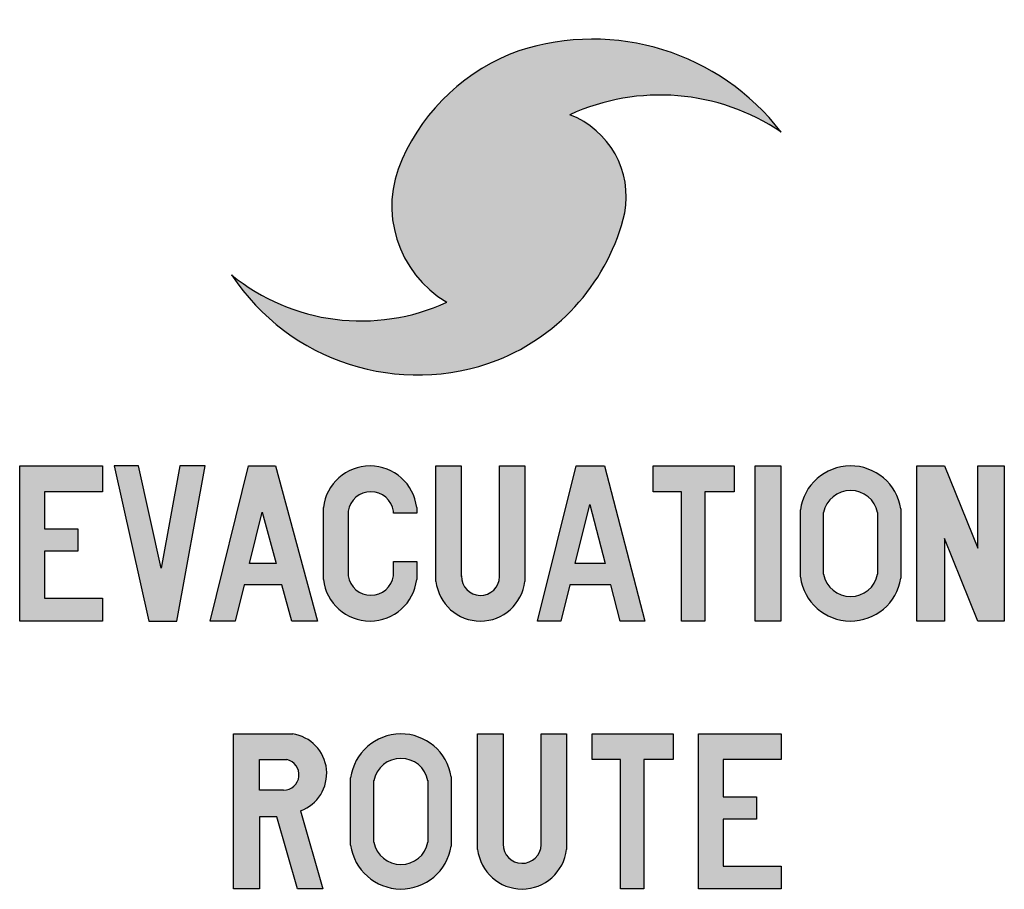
# Model space of a CAD drawing. Header units: inches. Extents: x -0.5 to 0.5, y -0.43 to 0.45.
import ezdxf

# ---------------------------------------------------------------- set-up
doc = ezdxf.new("R2010")
doc.units = ezdxf.units.IN
doc.header["$MEASUREMENT"] = 0

msp = doc.modelspace()

# ---------------------------------------------------------------- hatches: boundary and pattern name
for points in [[(0.0068, 0.4197), (0.019, 0.4233), (0.0313, 0.4262), (0.0437, 0.4285), (0.056, 0.4302), (0.0683, 0.4312), (0.0808, 0.4315), (0.093, 0.4312), (0.1053, 0.4303), (0.1175, 0.4288), (0.1295, 0.4267), (0.1413, 0.424), (0.1532, 0.4207), (0.1647, 0.4168), (0.1762, 0.4123), (0.1872, 0.4073), (0.1982, 0.4017), (0.2087, 0.3955), (0.219, 0.3887), (0.229, 0.3815), (0.2387, 0.3737), (0.2478, 0.3653), (0.2568, 0.3565), (0.2653, 0.347), (0.2733, 0.3372), (0.2653, 0.3423), (0.257, 0.3472), (0.2487, 0.3515), (0.2402, 0.3557), (0.2315, 0.3592), (0.2227, 0.3625), (0.2138, 0.3653), (0.2048, 0.3678), (0.1958, 0.37), (0.1867, 0.3717), (0.1775, 0.373), (0.1683, 0.374), (0.159, 0.3747), (0.1498, 0.3748), (0.1405, 0.3745), (0.1312, 0.374), (0.122, 0.373), (0.1127, 0.3715), (0.1035, 0.3697), (0.0943, 0.3675), (0.0853, 0.365), (0.0763, 0.362), (0.0675, 0.3585), (0.0587, 0.3548), (0.0683, 0.3503), (0.0773, 0.345), (0.0855, 0.3387), (0.0928, 0.3313), (0.0992, 0.3235), (0.1047, 0.315), (0.109, 0.3058), (0.1125, 0.2962), (0.1148, 0.2863), (0.116, 0.276), (0.1158, 0.2655), (0.1147, 0.255), (0.1125, 0.2465), (0.1098, 0.2383), (0.107, 0.2302), (0.1038, 0.2222), (0.1003, 0.2142), (0.0967, 0.2065), (0.0925, 0.199), (0.0882, 0.1917), (0.0835, 0.1847), (0.0787, 0.1777), (0.0735, 0.1708), (0.068, 0.1643), (0.0623, 0.158), (0.0565, 0.152), (0.0502, 0.1462), (0.0438, 0.1405), (0.0372, 0.1352), (0.0303, 0.1302), (0.0233, 0.1253), (0.016, 0.1208), (0.0085, 0.1165), (0.0008, 0.1125), (-0.007, 0.1088), (-0.015, 0.1055), (-0.0275, 0.1012), (-0.04, 0.0975), (-0.0527, 0.0947), (-0.0653, 0.0925), (-0.0782, 0.0912), (-0.0908, 0.0905), (-0.1035, 0.0907), (-0.1162, 0.0915), (-0.1287, 0.0928), (-0.141, 0.095), (-0.1532, 0.0978), (-0.1652, 0.1013), (-0.177, 0.1055), (-0.1887, 0.1103), (-0.2, 0.1158), (-0.211, 0.1218), (-0.2217, 0.1287), (-0.232, 0.136), (-0.242, 0.1438), (-0.2515, 0.1523), (-0.2607, 0.1615), (-0.2692, 0.1712), (-0.2773, 0.1813), (-0.285, 0.1922), (-0.2772, 0.1862), (-0.269, 0.1805), (-0.2608, 0.1752), (-0.2523, 0.1703), (-0.2437, 0.166), (-0.2348, 0.162), (-0.226, 0.1585), (-0.2168, 0.1553), (-0.2077, 0.1527), (-0.1983, 0.1503), (-0.189, 0.1485), (-0.1795, 0.147), (-0.17, 0.146), (-0.1605, 0.1455), (-0.151, 0.1453), (-0.1413, 0.1457), (-0.1318, 0.1465), (-0.1222, 0.1477), (-0.1127, 0.1493), (-0.1032, 0.1515), (-0.0938, 0.154), (-0.0845, 0.157), (-0.0753, 0.1605), (-0.0662, 0.1643), (-0.0723, 0.1683), (-0.0782, 0.1725), (-0.0837, 0.177), (-0.0887, 0.1818), (-0.0935, 0.1868), (-0.098, 0.1922), (-0.102, 0.1977), (-0.1057, 0.2035), (-0.109, 0.2093), (-0.112, 0.2155), (-0.1147, 0.2218), (-0.1168, 0.2282), (-0.1187, 0.2348), (-0.1202, 0.2415), (-0.1212, 0.2482), (-0.1218, 0.255), (-0.1222, 0.2618), (-0.1218, 0.2687), (-0.1213, 0.2757), (-0.1202, 0.2825), (-0.1188, 0.2893), (-0.1168, 0.2962), (-0.1145, 0.3028), (-0.1117, 0.3095), (-0.1055, 0.3222), (-0.0987, 0.3342), (-0.0908, 0.3457), (-0.0825, 0.3567), (-0.0733, 0.367), (-0.0637, 0.3767), (-0.0532, 0.3857), (-0.0422, 0.394), (-0.0307, 0.4017), (-0.0187, 0.4085), (-0.0062, 0.4145), (0.0068, 0.4197)], [(-0.416, -0.1593), (-0.5, -0.1593), (-0.5, -0.0018), (-0.416, -0.0018), (-0.416, -0.028), (-0.475, -0.028), (-0.475, -0.0657), (-0.441, -0.0657), (-0.441, -0.0883), (-0.475, -0.0883), (-0.475, -0.1362), (-0.416, -0.1362), (-0.416, -0.1593)], [(-0.3403, -0.1593), (-0.369, -0.1593), (-0.404, -0.0018), (-0.3793, -0.0018), (-0.3562, -0.1057), (-0.3373, -0.0018), (-0.3117, -0.0018), (-0.3403, -0.1593)], [(-0.0968, -0.0497), (-0.1203, -0.0497), (-0.1203, -0.048), (-0.121, -0.0452), (-0.1218, -0.0425), (-0.1245, -0.0377), (-0.1282, -0.0337), (-0.1327, -0.0307), (-0.1377, -0.0287), (-0.1405, -0.0282), (-0.1433, -0.028), (-0.1462, -0.0282), (-0.149, -0.0287), (-0.154, -0.0307), (-0.1585, -0.0337), (-0.1622, -0.0377), (-0.1648, -0.0425), (-0.1657, -0.0452), (-0.1663, -0.048), (-0.1663, -0.1133), (-0.1657, -0.116), (-0.1648, -0.1187), (-0.1622, -0.1235), (-0.1585, -0.1275), (-0.154, -0.1307), (-0.149, -0.1325), (-0.1462, -0.133), (-0.1433, -0.1332), (-0.1405, -0.133), (-0.1377, -0.1325), (-0.1327, -0.1307), (-0.1282, -0.1275), (-0.1245, -0.1235), (-0.1218, -0.1187), (-0.121, -0.116), (-0.1203, -0.1133), (-0.1203, -0.099), (-0.0968, -0.099), (-0.0968, -0.1172), (-0.0978, -0.123), (-0.0997, -0.1287), (-0.102, -0.1338), (-0.105, -0.1388), (-0.1085, -0.1433), (-0.1125, -0.1473), (-0.1168, -0.1508), (-0.1217, -0.1538), (-0.127, -0.1562), (-0.1325, -0.158), (-0.1382, -0.159), (-0.1442, -0.1593), (-0.1502, -0.159), (-0.156, -0.158), (-0.1615, -0.1562), (-0.1667, -0.1538), (-0.1715, -0.1508), (-0.176, -0.1473), (-0.18, -0.1433), (-0.1835, -0.1388), (-0.1865, -0.1338), (-0.1888, -0.1287), (-0.1905, -0.123), (-0.1917, -0.1172), (-0.1917, -0.0442), (-0.1905, -0.0382), (-0.1888, -0.0327), (-0.1865, -0.0273), (-0.1835, -0.0225), (-0.18, -0.018), (-0.176, -0.014), (-0.1715, -0.0103), (-0.1667, -0.0075), (-0.1615, -0.005), (-0.156, -0.0033), (-0.1502, -0.0022), (-0.1442, -0.0018), (-0.1382, -0.0022), (-0.1325, -0.0033), (-0.127, -0.005), (-0.1217, -0.0075), (-0.1168, -0.0103), (-0.1125, -0.014), (-0.1085, -0.018), (-0.105, -0.0225), (-0.102, -0.0273), (-0.0997, -0.0327), (-0.0978, -0.0382), (-0.0968, -0.0442), (-0.0968, -0.0497)], [(0.013, -0.1192), (0.012, -0.1248), (0.0103, -0.1302), (0.0082, -0.1352), (0.0053, -0.1398), (0.002, -0.144), (-0.0018, -0.1478), (-0.0062, -0.1512), (-0.0107, -0.154), (-0.0157, -0.1563), (-0.0208, -0.158), (-0.0263, -0.159), (-0.032, -0.1593), (-0.0378, -0.159), (-0.0433, -0.158), (-0.0485, -0.1563), (-0.0535, -0.154), (-0.058, -0.1512), (-0.0623, -0.1478), (-0.0662, -0.144), (-0.0695, -0.1398), (-0.0723, -0.1352), (-0.0745, -0.1302), (-0.0762, -0.1248), (-0.0772, -0.1192), (-0.0772, -0.0018), (-0.0515, -0.0018), (-0.0515, -0.1137), (-0.0513, -0.1162), (-0.0508, -0.1188), (-0.049, -0.1235), (-0.046, -0.1273), (-0.0422, -0.1305), (-0.0375, -0.1325), (-0.035, -0.133), (-0.0325, -0.1333), (-0.0298, -0.1332), (-0.0273, -0.1327), (-0.0227, -0.1308), (-0.0187, -0.1278), (-0.0155, -0.124), (-0.0135, -0.1195), (-0.013, -0.117), (-0.0127, -0.1143), (-0.0127, -0.0018), (0.013, -0.0018), (0.013, -0.1192)], [(0.1958, -0.1593), (0.172, -0.1593), (0.172, -0.028), (0.1433, -0.028), (0.1433, -0.0018), (0.2255, -0.0018), (0.2255, -0.028), (0.1958, -0.028), (0.1958, -0.1593)], [(0.273, -0.1593), (0.2468, -0.1593), (0.2468, -0.0018), (0.273, -0.0018), (0.273, -0.1593)], [(0.4112, -0.1593), (0.4112, -0.0018), (0.439, -0.0018), (0.473, -0.0853), (0.473, -0.0018), (0.5, -0.0018), (0.5, -0.1593), (0.473, -0.1593), (0.439, -0.0757), (0.439, -0.1593), (0.4112, -0.1593)], [(0.0553, -0.3913), (0.0543, -0.3968), (0.0527, -0.4022), (0.0505, -0.4073), (0.0477, -0.4118), (0.0443, -0.4162), (0.0405, -0.42), (0.0362, -0.4233), (0.0317, -0.4262), (0.0267, -0.4285), (0.0213, -0.4302), (0.016, -0.4312), (0.0102, -0.4315), (0.0045, -0.4312), (-0.001, -0.4302), (-0.0062, -0.4285), (-0.0112, -0.4262), (-0.0157, -0.4233), (-0.02, -0.42), (-0.0238, -0.4162), (-0.0272, -0.4118), (-0.03, -0.4073), (-0.0322, -0.4022), (-0.0338, -0.3968), (-0.035, -0.3913), (-0.035, -0.274), (-0.0092, -0.274), (-0.0092, -0.3863), (-0.009, -0.3883), (-0.0085, -0.391), (-0.0067, -0.3955), (-0.0037, -0.3995), (0.0002, -0.4027), (0.0048, -0.4047), (0.0073, -0.4052), (0.0098, -0.4055), (0.0125, -0.4053), (0.015, -0.4048), (0.0197, -0.403), (0.0237, -0.4), (0.0268, -0.3962), (0.0288, -0.3915), (0.0293, -0.389), (0.0295, -0.3865), (0.0297, -0.274), (0.0553, -0.274), (0.0553, -0.3913)], [(0.11, -0.4315), (0.11, -0.3002), (0.0815, -0.3002), (0.0815, -0.274), (0.1637, -0.274), (0.1637, -0.3002), (0.1338, -0.3002), (0.1338, -0.4315), (0.11, -0.4315)], [(0.2735, -0.4315), (0.1893, -0.4315), (0.1893, -0.274), (0.2735, -0.274), (0.2735, -0.3002), (0.2145, -0.3002), (0.2145, -0.3378), (0.2485, -0.3378), (0.2485, -0.3605), (0.2145, -0.3605), (0.2145, -0.4083), (0.2735, -0.4083), (0.2735, -0.4315)]]:
    msp.add_hatch(color=7).paths.add_polyline_path(points)
h = msp.add_hatch(color=7)
h.paths.add_polyline_path([(-0.3067, -0.1593), (-0.2677, -0.0018), (-0.2402, -0.0018), (-0.1975, -0.1593), (-0.2237, -0.1593), (-0.2335, -0.1225), (-0.2718, -0.1225), (-0.281, -0.1593), (-0.3067, -0.1593)])
h.paths.add_polyline_path([(-0.2665, -0.101), (-0.2393, -0.101), (-0.2537, -0.0487), (-0.2665, -0.101)], flags=0)
h = msp.add_hatch(color=7)
h.paths.add_polyline_path([(0.0495, -0.1593), (0.026, -0.1593), (0.0653, -0.0018), (0.094, -0.0018), (0.1348, -0.1593), (0.1098, -0.1593), (0.1003, -0.1225), (0.0587, -0.1225), (0.0495, -0.1593)])
h.paths.add_polyline_path([(0.064, -0.101), (0.0947, -0.101), (0.079, -0.0408), (0.064, -0.101)], flags=0)
h = msp.add_hatch(color=7)
h.paths.add_polyline_path([(0.3948, -0.1158), (0.3935, -0.122), (0.3915, -0.1278), (0.3888, -0.1333), (0.3855, -0.1383), (0.3817, -0.143), (0.3773, -0.1472), (0.3725, -0.1508), (0.3673, -0.1538), (0.3617, -0.1562), (0.3558, -0.158), (0.3497, -0.159), (0.3433, -0.1593), (0.3372, -0.1588), (0.331, -0.1577), (0.3252, -0.1558), (0.3197, -0.1533), (0.3145, -0.1502), (0.3098, -0.1465), (0.3055, -0.1422), (0.3018, -0.1375), (0.2987, -0.1323), (0.296, -0.1268), (0.294, -0.1208), (0.2928, -0.1147), (0.2928, -0.0465), (0.294, -0.0403), (0.296, -0.0343), (0.2987, -0.0288), (0.3018, -0.0237), (0.3055, -0.019), (0.3098, -0.0148), (0.3145, -0.011), (0.3197, -0.0078), (0.3252, -0.0053), (0.331, -0.0035), (0.3372, -0.0023), (0.3433, -0.0018), (0.3497, -0.0022), (0.3558, -0.0032), (0.3617, -0.005), (0.3673, -0.0073), (0.3725, -0.0105), (0.3773, -0.014), (0.3817, -0.0182), (0.3855, -0.0228), (0.3888, -0.0278), (0.3915, -0.0333), (0.3935, -0.0392), (0.3948, -0.0455), (0.3948, -0.1158)])
h.paths.add_polyline_path([(0.3165, -0.1118), (0.3173, -0.1152), (0.3185, -0.1182), (0.32, -0.121), (0.3217, -0.1237), (0.3238, -0.126), (0.3262, -0.1282), (0.3287, -0.13), (0.3313, -0.1315), (0.3343, -0.1328), (0.3373, -0.1337), (0.3405, -0.1343), (0.3438, -0.1345), (0.3472, -0.1343), (0.3503, -0.1337), (0.3535, -0.1328), (0.3563, -0.1315), (0.3592, -0.13), (0.3617, -0.1282), (0.364, -0.126), (0.366, -0.1237), (0.3678, -0.121), (0.3693, -0.1182), (0.3705, -0.1152), (0.3713, -0.1118), (0.3713, -0.0493), (0.3705, -0.0462), (0.3693, -0.043), (0.3678, -0.0402), (0.366, -0.0377), (0.364, -0.0352), (0.3617, -0.033), (0.3592, -0.0312), (0.3563, -0.0297), (0.3535, -0.0283), (0.3503, -0.0275), (0.3472, -0.0268), (0.3438, -0.0267), (0.3405, -0.0268), (0.3373, -0.0275), (0.3343, -0.0283), (0.3313, -0.0297), (0.3287, -0.0312), (0.3262, -0.033), (0.3238, -0.0352), (0.3217, -0.0377), (0.32, -0.0402), (0.3185, -0.043), (0.3173, -0.0462), (0.3165, -0.0493), (0.3165, -0.1118)], flags=0)
h = msp.add_hatch(color=7)
h.paths.add_polyline_path([(-0.2565, -0.4315), (-0.2828, -0.4315), (-0.2828, -0.274), (-0.2228, -0.274), (-0.2183, -0.2748), (-0.214, -0.2763), (-0.21, -0.2782), (-0.2062, -0.2803), (-0.2027, -0.283), (-0.1995, -0.286), (-0.1965, -0.2893), (-0.1942, -0.293), (-0.192, -0.2968), (-0.1903, -0.301), (-0.1892, -0.3053), (-0.1883, -0.3098), (-0.1882, -0.3145), (-0.1885, -0.319), (-0.1893, -0.3233), (-0.1905, -0.3277), (-0.1922, -0.3317), (-0.1943, -0.3355), (-0.1968, -0.3392), (-0.1997, -0.3423), (-0.203, -0.3453), (-0.2067, -0.348), (-0.2105, -0.3503), (-0.2147, -0.3522), (-0.1922, -0.4315), (-0.218, -0.4315), (-0.2388, -0.3582), (-0.2565, -0.3582), (-0.2565, -0.4315)])
h.paths.add_polyline_path([(-0.2565, -0.3312), (-0.232, -0.3312), (-0.2282, -0.3307), (-0.2245, -0.3293), (-0.2215, -0.3272), (-0.219, -0.3243), (-0.2173, -0.321), (-0.2163, -0.3172), (-0.2165, -0.3132), (-0.2175, -0.3095), (-0.2193, -0.3062), (-0.2218, -0.3035), (-0.225, -0.3013), (-0.2287, -0.3002), (-0.2565, -0.3002), (-0.2565, -0.3312)], flags=0)
h = msp.add_hatch(color=7)
h.paths.add_polyline_path([(-0.0618, -0.388), (-0.0632, -0.3942), (-0.0652, -0.4), (-0.068, -0.4055), (-0.0712, -0.4105), (-0.0752, -0.4152), (-0.0795, -0.4193), (-0.0843, -0.423), (-0.0895, -0.426), (-0.095, -0.4283), (-0.1008, -0.4302), (-0.107, -0.4312), (-0.1133, -0.4315), (-0.1197, -0.431), (-0.1257, -0.4298), (-0.1315, -0.428), (-0.137, -0.4255), (-0.1422, -0.4223), (-0.1468, -0.4187), (-0.1512, -0.4143), (-0.155, -0.4097), (-0.1582, -0.4045), (-0.1607, -0.399), (-0.1627, -0.393), (-0.1638, -0.3868), (-0.1638, -0.3187), (-0.1627, -0.3125), (-0.1607, -0.3065), (-0.1582, -0.301), (-0.155, -0.2958), (-0.1512, -0.2912), (-0.1468, -0.2868), (-0.1422, -0.2832), (-0.137, -0.28), (-0.1315, -0.2775), (-0.1257, -0.2757), (-0.1197, -0.2745), (-0.1133, -0.274), (-0.107, -0.2743), (-0.1008, -0.2753), (-0.095, -0.2772), (-0.0895, -0.2795), (-0.0843, -0.2825), (-0.0795, -0.2862), (-0.0752, -0.2903), (-0.0712, -0.295), (-0.068, -0.3), (-0.0652, -0.3055), (-0.0632, -0.3113), (-0.0618, -0.3175), (-0.0618, -0.388)])
h.paths.add_polyline_path([(-0.0855, -0.384), (-0.0855, -0.3215), (-0.0863, -0.3183), (-0.0875, -0.3152), (-0.0888, -0.3123), (-0.0907, -0.3098), (-0.0928, -0.3073), (-0.095, -0.3052), (-0.0977, -0.3033), (-0.1003, -0.3018), (-0.1033, -0.3005), (-0.1063, -0.2997), (-0.1095, -0.299), (-0.1128, -0.2988), (-0.1162, -0.299), (-0.1193, -0.2997), (-0.1225, -0.3005), (-0.1253, -0.3018), (-0.1282, -0.3033), (-0.1307, -0.3052), (-0.133, -0.3073), (-0.135, -0.3098), (-0.1368, -0.3123), (-0.1383, -0.3152), (-0.1395, -0.3183), (-0.1403, -0.3215), (-0.1403, -0.384), (-0.1395, -0.3872), (-0.1383, -0.3903), (-0.1368, -0.3932), (-0.135, -0.3957), (-0.133, -0.3982), (-0.1307, -0.4003), (-0.1282, -0.4022), (-0.1253, -0.4037), (-0.1225, -0.405), (-0.1193, -0.4058), (-0.1162, -0.4065), (-0.1128, -0.4067), (-0.1095, -0.4065), (-0.1063, -0.4058), (-0.1033, -0.405), (-0.1003, -0.4037), (-0.0977, -0.4022), (-0.095, -0.4003), (-0.0928, -0.3982), (-0.0907, -0.3957), (-0.0888, -0.3932), (-0.0875, -0.3903), (-0.0863, -0.3872), (-0.0855, -0.384)], flags=0)

# ---------------------------------------------------------------- linework, layer by layer
at = {"color": 7}
for p, q in [((-0.5, -0.1594), (-0.5, -0.0018)), ((-0.5, -0.0018), (-0.416, -0.0018)), ((-0.416, -0.0018), (-0.416, -0.0281)), ((-0.3793, -0.0018), (-0.404, -0.0018)), ((-0.404, -0.0018), (-0.369, -0.1594)), ((-0.3562, -0.1056), (-0.3793, -0.0018)), ((-0.3373, -0.0018), (-0.3562, -0.1056)), ((-0.3404, -0.1594), (-0.3117, -0.0018)), ((-0.3117, -0.0018), (-0.3373, -0.0018)), ((-0.3067, -0.1594), (-0.2676, -0.0018)), ((-0.2676, -0.0018), (-0.2401, -0.0018)), ((-0.2401, -0.0018), (-0.1974, -0.1594)), ((-0.0772, -0.1191), (-0.0772, -0.0018)), ((-0.0772, -0.0018), (-0.0515, -0.0018)), ((-0.0515, -0.0018), (-0.0515, -0.1143)), ((-0.0127, -0.1143), (-0.0127, -0.0018)), ((-0.0127, -0.0018), (0.0131, -0.0018)), ((0.0131, -0.0018), (0.0131, -0.1191)), ((0.026, -0.1594), (0.0653, -0.0018)), ((0.0653, -0.0018), (0.094, -0.0018)), ((0.094, -0.0018), (0.1348, -0.1594)), ((0.1434, -0.0281), (0.1434, -0.0018)), ((0.1434, -0.0018), (0.2255, -0.0018)), ((0.2255, -0.0018), (0.2255, -0.0281)), ((0.2469, -0.1594), (0.2469, -0.0018)), ((0.2469, -0.0018), (0.273, -0.0018)), ((0.273, -0.0018), (0.273, -0.1594)), ((0.4112, -0.1594), (0.4112, -0.0018)), ((0.4112, -0.0018), (0.4391, -0.0018)), ((0.4391, -0.0018), (0.473, -0.0854)), ((0.473, -0.0854), (0.473, -0.0018)), ((0.473, -0.0018), (0.5, -0.0018)), ((0.5, -0.0018), (0.5, -0.1594)), ((-0.416, -0.0281), (-0.4749, -0.0281)), ((-0.4749, -0.0281), (-0.4749, -0.0656)), ((0.172, -0.0281), (0.1434, -0.0281)), ((0.172, -0.1594), (0.172, -0.0281)), ((0.2255, -0.0281), (0.1958, -0.0281)), ((0.1958, -0.0281), (0.1958, -0.1594)), ((-0.2665, -0.101), (-0.2536, -0.0487)), ((-0.2536, -0.0487), (-0.2394, -0.101)), ((-0.1916, -0.1171), (-0.1916, -0.044)), ((-0.1663, -0.048), (-0.1663, -0.1133)), ((-0.1204, -0.0497), (-0.1204, -0.048)), ((-0.0968, -0.0497), (-0.1204, -0.0497)), ((-0.0968, -0.044), (-0.0968, -0.0497)), ((0.064, -0.101), (0.0791, -0.0409)), ((0.0791, -0.0409), (0.0947, -0.101)), ((0.2929, -0.1146), (0.2929, -0.0465)), ((0.3165, -0.1118), (0.3165, -0.0493)), ((0.3713, -0.0493), (0.3713, -0.1118)), ((0.3949, -0.0455), (0.3949, -0.1158)), ((-0.4749, -0.0656), (-0.4411, -0.0656)), ((-0.4411, -0.0656), (-0.4411, -0.0884)), ((0.473, -0.1594), (0.4391, -0.0757)), ((0.4391, -0.0757), (0.4391, -0.1594)), ((-0.4411, -0.0884), (-0.4749, -0.0884)), ((-0.4749, -0.0884), (-0.4749, -0.1361)), ((-0.1204, -0.1133), (-0.1204, -0.0989)), ((-0.1204, -0.0989), (-0.0968, -0.0989)), ((-0.0968, -0.0989), (-0.0968, -0.1171)), ((-0.2394, -0.101), (-0.2665, -0.101)), ((0.0947, -0.101), (0.064, -0.101)), ((-0.2719, -0.1226), (-0.281, -0.1594)), ((-0.2336, -0.1226), (-0.2719, -0.1226)), ((-0.2236, -0.1594), (-0.2336, -0.1226)), ((0.0587, -0.1226), (0.0495, -0.1594)), ((0.1003, -0.1226), (0.0587, -0.1226)), ((0.1098, -0.1594), (0.1003, -0.1226)), ((-0.4749, -0.1361), (-0.416, -0.1361)), ((-0.416, -0.1361), (-0.416, -0.1594)), ((-0.416, -0.1594), (-0.5, -0.1594)), ((-0.369, -0.1594), (-0.3404, -0.1594)), ((-0.281, -0.1594), (-0.3067, -0.1594)), ((-0.1974, -0.1594), (-0.2236, -0.1594)), ((0.0495, -0.1594), (0.026, -0.1594)), ((0.1348, -0.1594), (0.1098, -0.1594)), ((0.1958, -0.1594), (0.172, -0.1594)), ((0.273, -0.1594), (0.2469, -0.1594)), ((0.4391, -0.1594), (0.4112, -0.1594)), ((0.5, -0.1594), (0.473, -0.1594)), ((-0.2829, -0.4314), (-0.2829, -0.274)), ((-0.2829, -0.274), (-0.2227, -0.274)), ((-0.0349, -0.3913), (-0.0349, -0.274)), ((-0.0349, -0.274), (-0.0091, -0.274)), ((-0.0091, -0.274), (-0.0091, -0.3864)), ((0.0296, -0.3865), (0.0296, -0.274)), ((0.0296, -0.274), (0.0554, -0.274)), ((0.0554, -0.274), (0.0554, -0.3913)), ((0.0815, -0.3001), (0.0815, -0.274)), ((0.0815, -0.274), (0.1636, -0.274)), ((0.1636, -0.274), (0.1636, -0.3001)), ((0.1894, -0.4314), (0.1894, -0.274)), ((0.1894, -0.274), (0.2735, -0.274)), ((0.2735, -0.274), (0.2735, -0.3001)), ((-0.2565, -0.3312), (-0.2565, -0.3001)), ((-0.2565, -0.3001), (-0.2287, -0.3001)), ((0.1101, -0.3001), (0.0815, -0.3001)), ((0.1101, -0.4314), (0.1101, -0.3001)), ((0.1636, -0.3001), (0.1339, -0.3001)), ((0.1339, -0.3001), (0.1339, -0.4314)), ((0.2735, -0.3001), (0.2146, -0.3001)), ((0.2146, -0.3001), (0.2146, -0.3378)), ((-0.1639, -0.3868), (-0.1639, -0.3186)), ((-0.0618, -0.3176), (-0.0618, -0.3879)), ((-0.1403, -0.384), (-0.1403, -0.3214)), ((-0.0854, -0.3214), (-0.0854, -0.384)), ((-0.232, -0.3312), (-0.2565, -0.3312)), ((0.2146, -0.3378), (0.2484, -0.3378)), ((0.2484, -0.3378), (0.2484, -0.3605)), ((-0.2388, -0.3581), (-0.2565, -0.3581)), ((-0.2565, -0.3581), (-0.2565, -0.4314)), ((-0.218, -0.4314), (-0.2388, -0.3581)), ((-0.2147, -0.3521), (-0.1922, -0.4314)), ((0.2484, -0.3605), (0.2146, -0.3605)), ((0.2146, -0.3605), (0.2146, -0.4083)), ((0.2146, -0.4083), (0.2735, -0.4083)), ((0.2735, -0.4083), (0.2735, -0.4314)), ((-0.2565, -0.4314), (-0.2829, -0.4314)), ((-0.1922, -0.4314), (-0.218, -0.4314)), ((0.1339, -0.4314), (0.1101, -0.4314)), ((0.2735, -0.4314), (0.1894, -0.4314))]:
    msp.add_line(p, q, dxfattribs=at)
for points in [[(0.2733, 0.3372), (0.2109, 0.4183), (0.1042, 0.4513), (0.0069, 0.4197)], [(0.0069, 0.4197), (-0.046, 0.4006), (-0.0887, 0.3608), (-0.1117, 0.3096)], [(0.2733, 0.3372), (0.2097, 0.3801), (0.1284, 0.3867), (0.0587, 0.3548)], [(0.1146, 0.255), (0.1223, 0.2974), (0.0989, 0.3392), (0.0587, 0.3548)], [(-0.1117, 0.3096), (-0.136, 0.2567), (-0.1164, 0.194), (-0.0662, 0.1644)], [(-0.0151, 0.1055), (0.0499, 0.1312), (0.0983, 0.187), (0.1146, 0.255)], [(-0.2849, 0.1922), (-0.2264, 0.1036), (-0.1142, 0.0676), (-0.0151, 0.1055)], [(-0.2849, 0.1922), (-0.2233, 0.142), (-0.1385, 0.1313), (-0.0662, 0.1644)]]:
    msp.add_open_spline(points, degree=3, dxfattribs=at)
for points in [[(-0.0968, -0.0441), (-0.0996, -0.02), (-0.1199, -0.0018), (-0.1442, -0.0018), (-0.1684, -0.0018), (-0.1888, -0.02), (-0.1916, -0.0441)], [(0.3949, -0.0454), (0.3909, -0.0201), (0.369, -0.0016), (0.3434, -0.0018), (0.3178, -0.0021), (0.2963, -0.0211), (0.2929, -0.0465)], [(-0.1204, -0.0479), (-0.122, -0.0365), (-0.1318, -0.028), (-0.1433, -0.028), (-0.1549, -0.028), (-0.1647, -0.0365), (-0.1663, -0.0479)], [(0.3713, -0.0493), (0.3687, -0.0362), (0.3572, -0.0267), (0.3439, -0.0267), (0.3305, -0.0267), (0.319, -0.0362), (0.3164, -0.0493)], [(-0.1916, -0.1171), (-0.1888, -0.1412), (-0.1684, -0.1594), (-0.1442, -0.1594), (-0.1199, -0.1594), (-0.0996, -0.1412), (-0.0968, -0.1171)], [(-0.1663, -0.1133), (-0.1647, -0.1247), (-0.1549, -0.1332), (-0.1433, -0.1332), (-0.1318, -0.1332), (-0.122, -0.1247), (-0.1204, -0.1133)], [(-0.0772, -0.1192), (-0.0746, -0.1421), (-0.0552, -0.1594), (-0.0321, -0.1594), (-0.009, -0.1594), (0.0104, -0.1421), (0.013, -0.1192)], [(-0.0514, -0.1136), (-0.0516, -0.1243), (-0.0431, -0.1331), (-0.0324, -0.1333), (-0.0217, -0.1335), (-0.0129, -0.125), (-0.0127, -0.1143)], [(0.2929, -0.1147), (0.2963, -0.1401), (0.3178, -0.1591), (0.3434, -0.1594), (0.369, -0.1596), (0.3909, -0.1411), (0.3949, -0.1158)], [(0.3164, -0.1119), (0.319, -0.125), (0.3305, -0.1345), (0.3439, -0.1345), (0.3572, -0.1345), (0.3687, -0.125), (0.3713, -0.1119)], [(-0.2147, -0.3521), (-0.1973, -0.3457), (-0.1865, -0.3283), (-0.1884, -0.3099), (-0.1903, -0.2915), (-0.2045, -0.2767), (-0.2228, -0.274)], [(-0.0618, -0.3176), (-0.0658, -0.2923), (-0.0877, -0.2737), (-0.1133, -0.274), (-0.1389, -0.2743), (-0.1604, -0.2933), (-0.1639, -0.3186)], [(-0.0854, -0.3215), (-0.088, -0.3083), (-0.0995, -0.2988), (-0.1129, -0.2988), (-0.1262, -0.2988), (-0.1377, -0.3083), (-0.1403, -0.3215)], [(-0.232, -0.3311), (-0.224, -0.3312), (-0.2172, -0.3251), (-0.2164, -0.3171), (-0.2155, -0.3091), (-0.2208, -0.3018), (-0.2287, -0.3001)], [(-0.1639, -0.3869), (-0.1604, -0.4122), (-0.1389, -0.4312), (-0.1133, -0.4315), (-0.0877, -0.4318), (-0.0658, -0.4132), (-0.0618, -0.3879)], [(-0.1403, -0.384), (-0.1377, -0.3972), (-0.1262, -0.4067), (-0.1129, -0.4067), (-0.0995, -0.4067), (-0.088, -0.3972), (-0.0854, -0.384)], [(-0.0091, -0.3858), (-0.0093, -0.3964), (-0.0008, -0.4053), (0.0099, -0.4054), (0.0206, -0.4056), (0.0294, -0.3971), (0.0296, -0.3865)], [(-0.0349, -0.3913), (-0.0322, -0.4142), (-0.0128, -0.4315), (0.0102, -0.4315), (0.0333, -0.4315), (0.0527, -0.4142), (0.0554, -0.3913)]]:
    msp.add_open_spline(points, degree=3, knots=[0, 0, 0, 0, 1, 1, 1, 2, 2, 2, 2], dxfattribs=at)

doc.saveas('drawing.dxf')
